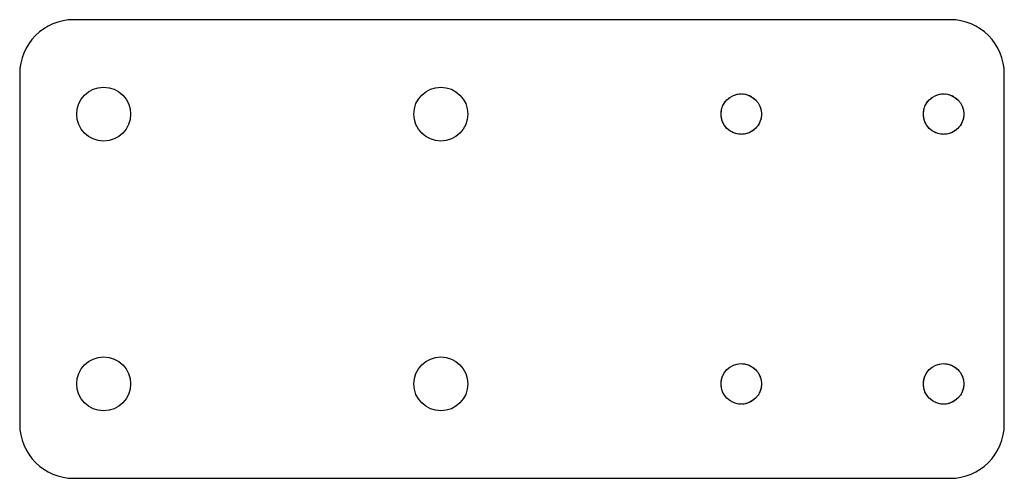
# Model space of a CAD drawing. Header units: millimetres. Extents: x -73 to 0, y -36 to -2.
import ezdxf

# ---------------------------------------------------------------- set-up
doc = ezdxf.new("R2010")
doc.units = ezdxf.units.MM
doc.linetypes.add('DASHED', pattern=[0.2067, 0.1654, -0.0413])

msp = doc.modelspace()

# ---------------------------------------------------------------- linework, layer by layer
msp.add_lwpolyline([(-4, -2), (-69, -2, 0.414214), (-73, -6), (-73, -32, 0.414214), (-69, -36), (-4, -36, 0.414214), (0, -32), (0, -6, 0.414214)], format="xyb", close=True)
for centre, radius in [((-66.775, -9), 2), ((-41.775, -9), 2), ((-19.5, -9), 1.5), ((-4.5, -9), 1.5), ((-66.775, -29), 2), ((-41.775, -29), 2), ((-19.5, -29), 1.5), ((-4.5, -29), 1.5)]:
    msp.add_circle(centre, radius)
at = {"color": 190, "linetype": 'DASHED', "lineweight": 25, "true_color": 0x8018ff}
for centre in [(-19.5, -9), (-4.5, -9), (-19.5, -29), (-4.5, -29)]:
    msp.add_circle(centre, 1.5, dxfattribs=at)

doc.saveas('drawing.dxf')
